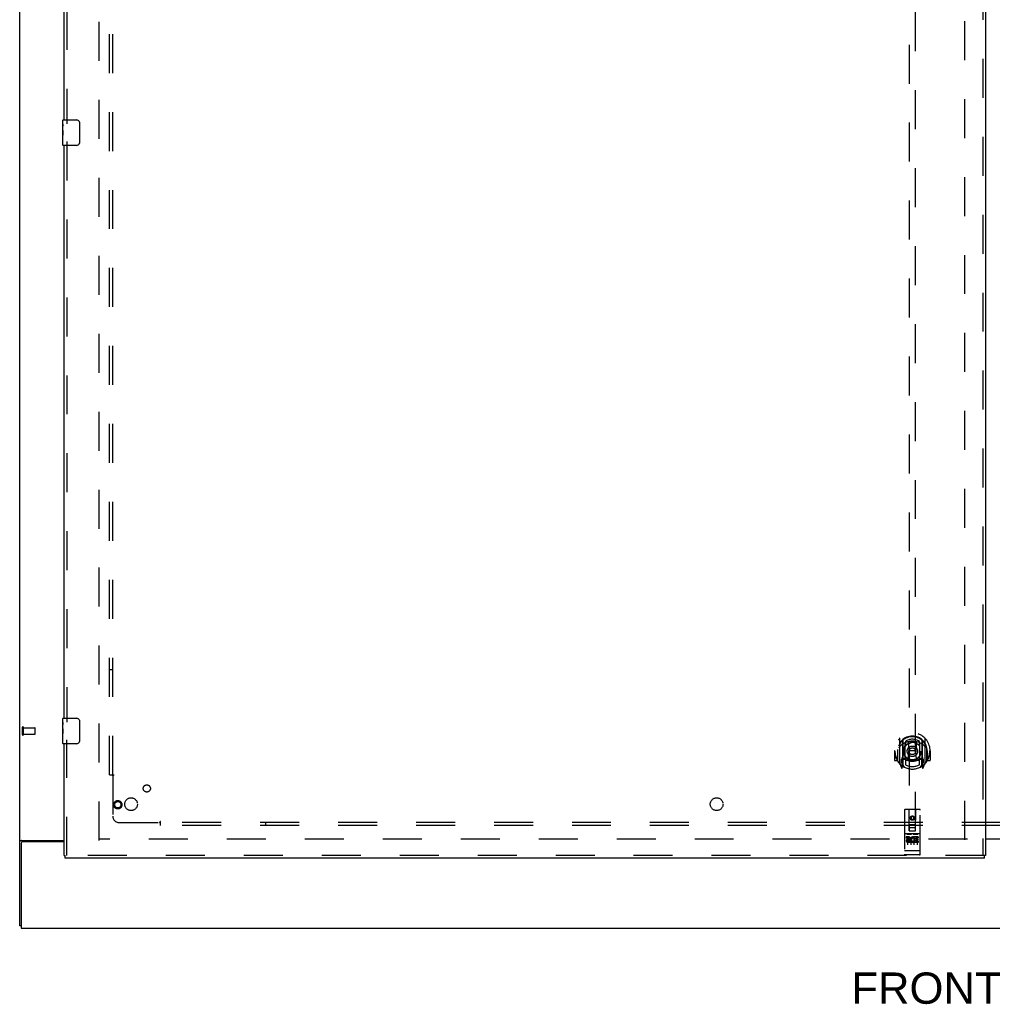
# Model space of a CAD drawing. Header units: inches. Extents: x 0 to 278, y 0 to 180.
# Tile 3 of 76: x 53 to 91, y 45 to 84. Entities that reach past the tile are written whole.
import ezdxf

# ---------------------------------------------------------------- set-up
doc = ezdxf.new("R2010")
doc.units = ezdxf.units.IN
doc.header["$LTSCALE"] = 15.310625
doc.header["$MEASUREMENT"] = 0
doc.linetypes.add('HIDDEN', pattern=[0.2, 0.1, -0.1])
doc.layers.get('0').update_dxf_attribs({"linetype": 'CONTINUOUS'})
for name, color, linetype in [('DEFAULT_2', 8, 'HIDDEN'), ('DIMENSIONS', 7, 'CONTINUOUS'), ('LEFTHAND_DOOR_ASSEMBLY', 7, 'CONTINUOUS'), ('SUBPANEL', 7, 'CONTINUOUS')]:
    doc.layers.add(name, color=color, linetype=linetype)
doc.styles.get("Standard").update_dxf_attribs({"font": 'arial.ttf'})

msp = doc.modelspace()

# ---------------------------------------------------------------- linework, layer by layer
at = {"color": 3, "linetype": 'Continuous'}
for p, q in [((53.254, 48.559), (53.254, 134.351)), ((53.324, 51.903), (55.004, 51.903)), ((55.004, 51.851), (53.366, 51.851)), ((91.191, 51.97), (92.504, 51.97)), ((92.504, 51.955), (91.191, 51.955)), ((53.306, 51.791), (53.306, 48.455)), ((53.306, 48.455), (130.952, 48.455))]:
    msp.add_line(p, q, dxfattribs=at)
at = {"color": 7, "linetype": 'Continuous'}
msp.add_line((53.306, 48.559), (53.254, 48.559), dxfattribs=at)
at = {"color": 3, "linetype": 'Continuous'}
for points in [[(53.289, 51.889), (53.285, 51.888), (53.281, 51.886), (53.278, 51.885), (53.274, 51.883), (53.271, 51.882), (53.269, 51.881), (53.266, 51.879), (53.263, 51.877), (53.261, 51.876), (53.259, 51.874), (53.257, 51.872), (53.256, 51.871), (53.255, 51.869), (53.254, 51.867), (53.254, 51.865), (53.254, 51.863)], [(53.324, 51.903), (53.322, 51.902), (53.319, 51.9), (53.316, 51.899), (53.313, 51.897), (53.309, 51.896), (53.306, 51.894), (53.302, 51.893), (53.297, 51.892), (53.289, 51.889)]]:
    msp.add_lwpolyline(points, dxfattribs=at)
msp.add_arc((53.366, 51.791), 0.06, 90, 180, dxfattribs=at)
at = {"layer": 'DEFAULT_2', "color": 8, "linetype": 'HIDDEN'}
for p, q in [((56.379, 51.903), (56.379, 131.007)), ((90.379, 51.934), (90.379, 130.976)), ((53.358, 56.063), (53.358, 56.347)), ((53.401, 56.063), (53.401, 56.347)), ((53.401, 56.329), (53.848, 56.329)), ((53.401, 56.081), (53.848, 56.081)), ((53.858, 56.091), (53.858, 56.319)), ((90.483, 51.955), (56.393, 51.955))]:
    msp.add_line(p, q, dxfattribs=at)
for centre, radius, start, end in [((53.379, 56.347), 0.0215, 360, 180), ((53.848, 56.319), 0.01, 360, 90), ((53.848, 56.091), 0.01, 270, 0), ((53.379, 56.063), 0.0215, 180, 0)]:
    msp.add_arc(centre, radius, start, end, dxfattribs=at)
at = {"layer": 'LEFTHAND_DOOR_ASSEMBLY', "color": 8, "linetype": 'HIDDEN'}
for p, q in [((91.087, 131.601), (91.087, 51.309)), ((55.108, 102.86), (55.108, 80.05)), ((88.191, 89.285), (88.191, 52.283)), ((88.441, 52.283), (88.441, 89.285)), ((55.108, 79.36), (55.108, 56.55)), ((55.108, 51.309), (55.108, 55.86)), ((87.816, 55.911), (87.816, 54.943)), ((87.934, 55.857), (87.934, 54.841)), ((87.941, 55.832), (87.941, 54.829)), ((88.034, 55.109), (88.034, 55.74)), ((88.041, 55.792), (88.041, 55.69)), ((88.154, 55.766), (88.184, 55.427)), ((88.479, 55.766), (88.449, 55.427)), ((88.591, 55.69), (88.591, 55.792)), ((88.599, 55.74), (88.599, 55.109)), ((88.691, 55.832), (88.691, 54.829)), ((88.699, 55.857), (88.699, 54.841)), ((88.816, 54.943), (88.816, 55.911)), ((87.631, 55.427), (87.616, 55.427)), ((87.616, 55.427), (87.616, 55.054)), ((87.734, 55.427), (87.749, 55.427)), ((87.734, 55.427), (87.734, 55.039)), ((87.741, 55.474), (87.741, 55.476)), ((87.741, 55.016), (87.741, 55.474)), ((88.153, 55.083), (88.184, 55.427)), ((88.449, 55.427), (88.184, 55.427)), ((88.479, 55.083), (88.449, 55.427)), ((88.899, 55.427), (88.884, 55.427)), ((88.891, 55.474), (88.891, 55.476)), ((88.891, 55.016), (88.891, 55.474)), ((88.899, 55.427), (88.899, 55.039)), ((89.016, 55.427), (89.001, 55.427)), ((89.016, 55.427), (89.016, 55.054)), ((87.734, 55.039), (87.631, 55.039)), ((87.734, 55.039), (87.742, 55.054)), ((87.821, 54.933), (87.891, 54.757)), ((87.934, 55.098), (87.874, 55.098)), ((87.874, 55.098), (87.874, 54.948)), ((87.874, 54.948), (87.941, 54.948)), ((87.912, 55.002), (87.882, 54.956)), ((87.944, 55.061), (87.944, 54.854)), ((88.034, 55.099), (87.961, 55.099)), ((88.03, 55.081), (87.964, 55.081)), ((88.041, 55.128), (88.041, 54.876)), ((88.591, 54.876), (88.591, 55.128)), ((88.671, 55.099), (88.599, 55.099)), ((88.669, 55.081), (88.603, 55.081)), ((88.689, 54.854), (88.689, 55.061)), ((88.691, 54.948), (88.759, 54.948)), ((88.759, 55.098), (88.699, 55.098)), ((88.75, 54.956), (88.721, 55.002)), ((88.742, 54.757), (88.812, 54.933)), ((88.759, 54.948), (88.759, 55.098)), ((88.891, 55.054), (88.899, 55.039)), ((89.001, 55.039), (88.899, 55.039)), ((87.912, 54.837), (87.917, 54.834)), ((87.92, 54.76), (87.934, 54.841)), ((88.011, 54.779), (87.941, 54.888)), ((88.691, 54.888), (88.621, 54.779)), ((88.699, 54.841), (88.713, 54.76)), ((88.72, 54.837), (88.72, 54.837)), ((88.72, 54.837), (88.72, 54.837)), ((88.72, 54.837), (88.72, 54.837)), ((88.004, 53.093), (88.004, 51.368)), ((88.599, 53.123), (88.034, 53.123)), ((88.19, 52.283), (88.186, 53.093)), ((88.443, 52.283), (88.446, 53.093)), ((88.629, 51.368), (88.629, 53.093)), ((88.316, 52.855), (88.254, 52.819)), ((88.254, 52.819), (88.264, 52.814)), ((88.254, 52.819), (88.254, 52.747)), ((88.254, 52.747), (88.264, 52.753)), ((88.254, 52.747), (88.316, 52.711)), ((88.316, 52.844), (88.264, 52.814)), ((88.264, 52.814), (88.264, 52.753)), ((88.264, 52.753), (88.316, 52.723)), ((88.379, 52.819), (88.316, 52.855)), ((88.316, 52.855), (88.316, 52.844)), ((88.369, 52.814), (88.316, 52.844)), ((88.316, 52.723), (88.369, 52.753)), ((88.316, 52.711), (88.379, 52.747)), ((88.316, 52.711), (88.316, 52.723)), ((88.379, 52.819), (88.369, 52.814)), ((88.369, 52.753), (88.369, 52.814)), ((88.379, 52.747), (88.369, 52.753)), ((88.379, 52.747), (88.379, 52.819)), ((88.189, 52.533), (88.444, 52.533)), ((88.19, 52.283), (88.191, 52.283)), ((88.191, 52.283), (88.441, 52.283)), ((88.401, 52.408), (88.231, 52.408)), ((88.441, 52.283), (88.443, 52.283)), ((88.599, 52.166), (88.034, 52.166)), ((88.172, 52.044), (88.079, 52.044)), ((88.079, 52.044), (88.079, 52.002)), ((88.172, 52.002), (88.079, 52.002)), ((88.105, 52.15), (88.277, 52.15)), ((88.129, 52.035), (88.129, 51.729)), ((88.176, 51.958), (88.129, 51.958)), ((88.172, 51.917), (88.143, 51.917)), ((88.236, 51.873), (88.143, 51.873)), ((88.236, 51.831), (88.143, 51.831)), ((88.236, 51.873), (88.236, 51.831)), ((88.254, 52.035), (88.254, 51.729)), ((88.355, 52.15), (88.527, 52.15)), ((88.368, 51.879), (88.385, 51.84)), ((88.379, 52.035), (88.379, 51.729)), ((88.392, 52.008), (88.379, 51.99)), ((88.388, 52.033), (88.392, 52.032)), ((88.548, 52.044), (88.392, 52.044)), ((88.392, 52.044), (88.392, 52.032)), ((88.392, 52.008), (88.392, 51.831)), ((88.548, 51.831), (88.392, 51.831)), ((88.548, 52.002), (88.435, 52.002)), ((88.435, 52.002), (88.435, 51.958)), ((88.527, 51.958), (88.435, 51.958)), ((88.527, 51.916), (88.435, 51.916)), ((88.435, 51.916), (88.435, 51.873)), ((88.548, 51.873), (88.435, 51.873)), ((88.504, 52.035), (88.504, 51.729)), ((88.527, 51.958), (88.527, 51.916)), ((88.548, 52.044), (88.548, 52.002)), ((88.548, 51.873), (88.548, 51.831)), ((88.022, 51.497), (88.021, 51.497)), ((88.023, 51.496), (88.022, 51.497)), ((88.022, 51.497), (88.022, 51.497)), ((88.024, 51.496), (88.023, 51.496)), ((88.025, 51.496), (88.024, 51.496)), ((88.026, 51.496), (88.025, 51.496)), ((88.025, 51.496), (88.025, 51.496)), ((88.027, 51.496), (88.026, 51.496)), ((88.028, 51.496), (88.027, 51.496)), ((88.029, 51.496), (88.028, 51.496)), ((88.03, 51.496), (88.029, 51.496)), ((88.031, 51.496), (88.03, 51.496)), ((88.03, 51.496), (88.03, 51.496)), ((88.032, 51.496), (88.031, 51.496)), ((88.033, 51.496), (88.032, 51.496)), ((88.034, 51.496), (88.033, 51.496)), ((88.599, 51.496), (88.034, 51.496)), ((88.599, 51.496), (88.6, 51.496)), ((88.6, 51.496), (88.601, 51.496)), ((88.601, 51.496), (88.602, 51.496)), ((88.602, 51.496), (88.603, 51.496)), ((88.603, 51.496), (88.604, 51.496)), ((88.603, 51.496), (88.603, 51.496)), ((88.604, 51.496), (88.605, 51.496)), ((88.605, 51.496), (88.606, 51.496)), ((88.606, 51.496), (88.607, 51.496)), ((88.607, 51.496), (88.608, 51.496)), ((88.607, 51.496), (88.607, 51.496)), ((88.608, 51.496), (88.609, 51.496)), ((88.609, 51.496), (88.61, 51.497)), ((88.61, 51.497), (88.611, 51.497)), ((88.611, 51.497), (88.612, 51.497)), ((88.611, 51.497), (88.611, 51.497)), ((88.612, 51.497), (88.613, 51.497)), ((91.149, 51.309), (55.046, 51.309)), ((88.599, 51.338), (88.034, 51.338))]:
    msp.add_line(p, q, dxfattribs=at)
at = {"layer": 'LEFTHAND_DOOR_ASSEMBLY', "color": 3, "linetype": 'Continuous'}
for p, q in [((91.191, 131.601), (91.191, 51.309)), ((55.004, 80.205), (55.004, 102.705)), ((55.004, 56.705), (55.004, 79.205)), ((55.004, 51.309), (55.004, 55.705)), ((91.149, 51.205), (55.046, 51.205))]:
    msp.add_line(p, q, dxfattribs=at)
at = {"layer": 'LEFTHAND_DOOR_ASSEMBLY', "color": 7, "linetype": 'Continuous'}
for p, q in [((54.944, 80.045), (54.944, 80.19)), ((54.959, 80.205), (55.499, 80.205)), ((55.599, 80.105), (55.599, 79.305)), ((54.944, 79.787), (54.944, 80.044)), ((54.949, 79.988), (54.944, 79.988)), ((54.944, 79.821), (54.951, 79.821)), ((54.944, 79.22), (54.944, 79.784)), ((54.945, 79.758), (54.944, 79.758)), ((54.951, 79.821), (54.951, 79.957)), ((54.944, 79.626), (54.95, 79.626)), ((54.944, 79.59), (54.951, 79.59)), ((54.944, 79.527), (54.951, 79.527)), ((54.944, 79.36), (54.951, 79.36)), ((54.951, 79.36), (54.951, 79.59)), ((55.499, 79.205), (54.959, 79.205)), ((54.944, 56.545), (54.944, 56.69)), ((54.944, 56.287), (54.944, 56.544)), ((54.949, 56.488), (54.944, 56.488)), ((54.959, 56.705), (55.499, 56.705)), ((55.599, 56.605), (55.599, 55.805)), ((54.944, 56.321), (54.951, 56.321)), ((54.944, 55.72), (54.944, 56.284)), ((54.945, 56.258), (54.944, 56.258)), ((54.944, 56.126), (54.95, 56.126)), ((54.944, 56.09), (54.951, 56.09)), ((54.951, 56.321), (54.951, 56.457)), ((54.951, 55.86), (54.951, 56.09)), ((54.944, 56.027), (54.951, 56.027)), ((54.944, 55.86), (54.951, 55.86)), ((55.499, 55.705), (54.959, 55.705)), ((55.004, 51.309), (55.046, 51.309)), ((55.046, 51.205), (55.046, 51.309)), ((91.191, 51.309), (91.149, 51.309)), ((91.149, 51.205), (91.149, 51.309))]:
    msp.add_line(p, q, dxfattribs=at)
for points in [[(55.592, 80.142), (55.594, 80.136), (55.596, 80.13), (55.597, 80.124), (55.598, 80.118), (55.598, 80.112), (55.599, 80.105)], [(54.944, 80.045), (54.944, 80.041), (54.944, 80.036), (54.945, 80.031), (54.946, 80.018)], [(54.944, 79.787), (54.944, 79.779), (54.944, 79.77), (54.945, 79.76)], [(54.945, 79.76), (54.948, 79.726), (54.949, 79.714), (54.95, 79.702), (54.95, 79.689), (54.951, 79.676), (54.951, 79.663), (54.951, 79.651), (54.95, 79.638), (54.95, 79.625), (54.949, 79.613), (54.948, 79.601)], [(54.946, 80.018), (54.947, 80.01), (54.948, 80.002), (54.949, 79.994)], [(54.949, 79.994), (54.95, 79.985), (54.95, 79.976), (54.951, 79.966), (54.951, 79.957)], [(55.599, 79.305), (55.598, 79.299), (55.598, 79.293), (55.597, 79.287), (55.596, 79.281), (55.594, 79.275), (55.592, 79.269)], [(54.944, 56.545), (54.944, 56.541), (54.944, 56.536), (54.945, 56.531), (54.946, 56.518)], [(54.946, 56.518), (54.947, 56.51), (54.948, 56.502), (54.949, 56.494)], [(54.949, 56.494), (54.95, 56.485), (54.95, 56.476), (54.951, 56.466), (54.951, 56.457)], [(55.592, 56.642), (55.594, 56.636), (55.596, 56.63), (55.597, 56.624), (55.598, 56.618), (55.598, 56.612), (55.599, 56.605)], [(54.944, 56.287), (54.944, 56.279), (54.944, 56.27), (54.945, 56.26)], [(54.945, 56.26), (54.948, 56.226), (54.949, 56.214), (54.95, 56.202), (54.95, 56.189), (54.951, 56.176), (54.951, 56.163), (54.951, 56.151), (54.95, 56.138), (54.95, 56.125), (54.949, 56.113), (54.948, 56.101)], [(55.599, 55.805), (55.598, 55.799), (55.598, 55.793), (55.597, 55.787), (55.596, 55.781), (55.594, 55.775), (55.592, 55.769)]]:
    msp.add_lwpolyline(points, dxfattribs=at)
at = {"layer": 'LEFTHAND_DOOR_ASSEMBLY', "color": 8, "linetype": 'HIDDEN'}
for points in [[(87.771, 55.866), (87.772, 55.867), (87.772, 55.867), (87.773, 55.868), (87.774, 55.869), (87.774, 55.87), (87.775, 55.871), (87.776, 55.871), (87.777, 55.872), (87.777, 55.873), (87.778, 55.874), (87.779, 55.874), (87.78, 55.875), (87.78, 55.876), (87.781, 55.877), (87.782, 55.877), (87.783, 55.878), (87.784, 55.879), (87.785, 55.879), (87.785, 55.88), (87.786, 55.88), (87.787, 55.881), (87.788, 55.882), (87.789, 55.882), (87.79, 55.883), (87.791, 55.883), (87.791, 55.884), (87.792, 55.884), (87.793, 55.885), (87.794, 55.885), (87.795, 55.886), (87.796, 55.886), (87.797, 55.887), (87.798, 55.887), (87.799, 55.888)], [(88.128, 55.784), (88.134, 55.785), (88.139, 55.787), (88.145, 55.788), (88.15, 55.789), (88.155, 55.791), (88.161, 55.792), (88.166, 55.793), (88.172, 55.794), (88.177, 55.796), (88.183, 55.797), (88.188, 55.798), (88.194, 55.799), (88.199, 55.8), (88.205, 55.801), (88.21, 55.801), (88.216, 55.802), (88.221, 55.803), (88.227, 55.804), (88.233, 55.804), (88.238, 55.805), (88.244, 55.806), (88.249, 55.806), (88.255, 55.807), (88.26, 55.807), (88.266, 55.808), (88.272, 55.808), (88.277, 55.808), (88.283, 55.809), (88.288, 55.809), (88.294, 55.809), (88.299, 55.809), (88.305, 55.809), (88.311, 55.809), (88.316, 55.809), (88.322, 55.809), (88.327, 55.809), (88.333, 55.809), (88.339, 55.809), (88.344, 55.809), (88.35, 55.809), (88.355, 55.808), (88.361, 55.808), (88.367, 55.808), (88.372, 55.807), (88.378, 55.807), (88.383, 55.806), (88.389, 55.806), (88.394, 55.805), (88.4, 55.804), (88.406, 55.804), (88.411, 55.803), (88.417, 55.802), (88.422, 55.801), (88.428, 55.801), (88.433, 55.8), (88.439, 55.799), (88.444, 55.798), (88.45, 55.797), (88.455, 55.796), (88.461, 55.794), (88.466, 55.793), (88.472, 55.792), (88.477, 55.791), (88.483, 55.789), (88.488, 55.788), (88.493, 55.787), (88.499, 55.785), (88.504, 55.784)], [(88.834, 55.888), (88.835, 55.887), (88.836, 55.887), (88.837, 55.886), (88.838, 55.886), (88.838, 55.885), (88.839, 55.885), (88.84, 55.884), (88.841, 55.884), (88.842, 55.883), (88.843, 55.883), (88.844, 55.882), (88.845, 55.882), (88.845, 55.881), (88.846, 55.88), (88.847, 55.88), (88.848, 55.879), (88.849, 55.879), (88.85, 55.878), (88.85, 55.877), (88.851, 55.877), (88.852, 55.876), (88.853, 55.875), (88.854, 55.874), (88.854, 55.874), (88.855, 55.873), (88.856, 55.872), (88.857, 55.871), (88.857, 55.871), (88.858, 55.87), (88.859, 55.869), (88.86, 55.868), (88.86, 55.867), (88.861, 55.867), (88.862, 55.866)], [(87.862, 55.642), (87.86, 55.641), (87.859, 55.639), (87.857, 55.638), (87.856, 55.636), (87.854, 55.635), (87.852, 55.633), (87.851, 55.632), (87.849, 55.63), (87.847, 55.628), (87.846, 55.626), (87.844, 55.624), (87.842, 55.622), (87.84, 55.62), (87.838, 55.618), (87.836, 55.616), (87.834, 55.613), (87.832, 55.611), (87.83, 55.608), (87.828, 55.606), (87.826, 55.603), (87.823, 55.6), (87.821, 55.597), (87.819, 55.594), (87.816, 55.591), (87.814, 55.588), (87.812, 55.584), (87.809, 55.581), (87.807, 55.577), (87.804, 55.573), (87.801, 55.569), (87.799, 55.565), (87.796, 55.56), (87.793, 55.556), (87.79, 55.551), (87.787, 55.546), (87.784, 55.54)], [(88.849, 55.54), (88.846, 55.546), (88.843, 55.551), (88.84, 55.556), (88.837, 55.56), (88.834, 55.565), (88.831, 55.569), (88.829, 55.573), (88.826, 55.577), (88.823, 55.581), (88.821, 55.584), (88.818, 55.588), (88.816, 55.591), (88.814, 55.594), (88.811, 55.597), (88.809, 55.6), (88.807, 55.603), (88.805, 55.606), (88.803, 55.608), (88.801, 55.611), (88.799, 55.613), (88.797, 55.616), (88.795, 55.618), (88.793, 55.62), (88.791, 55.622), (88.789, 55.624), (88.787, 55.626), (88.785, 55.628), (88.783, 55.63), (88.782, 55.632), (88.78, 55.633), (88.778, 55.635), (88.777, 55.636), (88.775, 55.638), (88.774, 55.639), (88.772, 55.641), (88.771, 55.642)], [(87.799, 54.966), (87.798, 54.967), (87.797, 54.967), (87.796, 54.968), (87.795, 54.968), (87.794, 54.969), (87.793, 54.969), (87.792, 54.97), (87.791, 54.97), (87.791, 54.971), (87.79, 54.971), (87.789, 54.972), (87.788, 54.972), (87.787, 54.973), (87.786, 54.973), (87.785, 54.974), (87.785, 54.975), (87.784, 54.975), (87.783, 54.976), (87.782, 54.977), (87.781, 54.977), (87.78, 54.978), (87.78, 54.979), (87.779, 54.98), (87.778, 54.98), (87.777, 54.981), (87.777, 54.982), (87.776, 54.983), (87.775, 54.983), (87.774, 54.984), (87.774, 54.985), (87.773, 54.986), (87.772, 54.986), (87.772, 54.987), (87.771, 54.988)], [(88.862, 54.988), (88.861, 54.987), (88.86, 54.986), (88.86, 54.986), (88.859, 54.985), (88.858, 54.984), (88.857, 54.983), (88.857, 54.983), (88.856, 54.982), (88.855, 54.981), (88.854, 54.98), (88.854, 54.98), (88.853, 54.979), (88.852, 54.978), (88.851, 54.977), (88.85, 54.977), (88.85, 54.976), (88.849, 54.975), (88.848, 54.975), (88.847, 54.974), (88.846, 54.973), (88.845, 54.973), (88.845, 54.972), (88.844, 54.972), (88.843, 54.971), (88.842, 54.971), (88.841, 54.97), (88.84, 54.97), (88.839, 54.969), (88.838, 54.969), (88.838, 54.968), (88.837, 54.968), (88.836, 54.967), (88.835, 54.967), (88.834, 54.966)], [(88.099, 52.149), (88.099, 52.149), (88.099, 52.149), (88.099, 52.149), (88.099, 52.149), (88.099, 52.149), (88.099, 52.149), (88.099, 52.149), (88.1, 52.149), (88.1, 52.149), (88.1, 52.149), (88.1, 52.149), (88.1, 52.149), (88.1, 52.149), (88.1, 52.149), (88.1, 52.149), (88.1, 52.149), (88.101, 52.149), (88.101, 52.149), (88.101, 52.15), (88.101, 52.15), (88.101, 52.15), (88.101, 52.15), (88.101, 52.15), (88.101, 52.15), (88.102, 52.15), (88.102, 52.15), (88.102, 52.15), (88.102, 52.15), (88.102, 52.15), (88.102, 52.15), (88.103, 52.15), (88.103, 52.15), (88.103, 52.15), (88.103, 52.15), (88.103, 52.15), (88.103, 52.15), (88.104, 52.15), (88.104, 52.15), (88.104, 52.15), (88.104, 52.15), (88.104, 52.15), (88.105, 52.15), (88.105, 52.15), (88.105, 52.15), (88.105, 52.15)], [(88.277, 52.15), (88.277, 52.15), (88.278, 52.15), (88.278, 52.15), (88.278, 52.15), (88.278, 52.15), (88.278, 52.15), (88.279, 52.15), (88.279, 52.15), (88.279, 52.15), (88.279, 52.15), (88.279, 52.15), (88.28, 52.15), (88.28, 52.15), (88.28, 52.15), (88.28, 52.15), (88.28, 52.15), (88.28, 52.15), (88.28, 52.15), (88.281, 52.15), (88.281, 52.15), (88.281, 52.15), (88.281, 52.15), (88.281, 52.15), (88.281, 52.15), (88.282, 52.15), (88.282, 52.15), (88.282, 52.15), (88.282, 52.149), (88.282, 52.149), (88.282, 52.149), (88.282, 52.149), (88.282, 52.149), (88.282, 52.149), (88.283, 52.149), (88.283, 52.149), (88.283, 52.149), (88.283, 52.149), (88.283, 52.149), (88.283, 52.149), (88.283, 52.149), (88.283, 52.149), (88.283, 52.149), (88.284, 52.149), (88.284, 52.149), (88.284, 52.149), (88.284, 52.149)], [(88.349, 52.149), (88.349, 52.149), (88.349, 52.149), (88.349, 52.149), (88.349, 52.149), (88.349, 52.149), (88.349, 52.149), (88.349, 52.149), (88.35, 52.149), (88.35, 52.149), (88.35, 52.149), (88.35, 52.149), (88.35, 52.149), (88.35, 52.149), (88.35, 52.149), (88.35, 52.149), (88.35, 52.149), (88.351, 52.149), (88.351, 52.149), (88.351, 52.15), (88.351, 52.15), (88.351, 52.15), (88.351, 52.15), (88.351, 52.15), (88.351, 52.15), (88.352, 52.15), (88.352, 52.15), (88.352, 52.15), (88.352, 52.15), (88.352, 52.15), (88.352, 52.15), (88.353, 52.15), (88.353, 52.15), (88.353, 52.15), (88.353, 52.15), (88.353, 52.15), (88.353, 52.15), (88.354, 52.15), (88.354, 52.15), (88.354, 52.15), (88.354, 52.15), (88.354, 52.15), (88.355, 52.15), (88.355, 52.15), (88.355, 52.15), (88.355, 52.15)], [(88.527, 52.15), (88.527, 52.15), (88.528, 52.15), (88.528, 52.15), (88.528, 52.15), (88.528, 52.15), (88.528, 52.15), (88.529, 52.15), (88.529, 52.15), (88.529, 52.15), (88.529, 52.15), (88.529, 52.15), (88.53, 52.15), (88.53, 52.15), (88.53, 52.15), (88.53, 52.15), (88.53, 52.15), (88.53, 52.15), (88.531, 52.15), (88.531, 52.15), (88.531, 52.15), (88.531, 52.15), (88.531, 52.15), (88.531, 52.15), (88.531, 52.15), (88.532, 52.15), (88.532, 52.15), (88.532, 52.15), (88.532, 52.149), (88.532, 52.149), (88.532, 52.149), (88.532, 52.149), (88.532, 52.149), (88.532, 52.149), (88.533, 52.149), (88.533, 52.149), (88.533, 52.149), (88.533, 52.149), (88.533, 52.149), (88.533, 52.149), (88.533, 52.149), (88.533, 52.149), (88.533, 52.149), (88.534, 52.149), (88.534, 52.149), (88.534, 52.149), (88.534, 52.149)], [(88.021, 51.497), (88.02, 51.497), (88.02, 51.497), (88.019, 51.497), (88.019, 51.497), (88.019, 51.497), (88.018, 51.497), (88.018, 51.497), (88.017, 51.497), (88.017, 51.497), (88.017, 51.497), (88.016, 51.497), (88.016, 51.497), (88.016, 51.497), (88.015, 51.498), (88.015, 51.498), (88.015, 51.498), (88.014, 51.498), (88.014, 51.498), (88.014, 51.498), (88.013, 51.498), (88.013, 51.498), (88.013, 51.498), (88.013, 51.498), (88.012, 51.498), (88.012, 51.498), (88.012, 51.498), (88.011, 51.498), (88.011, 51.499), (88.011, 51.499), (88.011, 51.499), (88.01, 51.499), (88.01, 51.499), (88.01, 51.499), (88.01, 51.499), (88.009, 51.499), (88.009, 51.499), (88.009, 51.499), (88.009, 51.499), (88.008, 51.499), (88.008, 51.5), (88.008, 51.5), (88.008, 51.5), (88.008, 51.5), (88.007, 51.5), (88.007, 51.5), (88.007, 51.5), (88.007, 51.5), (88.007, 51.5), (88.006, 51.5), (88.006, 51.5), (88.006, 51.501), (88.006, 51.501), (88.006, 51.501), (88.006, 51.501), (88.005, 51.501), (88.005, 51.501), (88.005, 51.501), (88.005, 51.501), (88.005, 51.501), (88.005, 51.501), (88.005, 51.502), (88.005, 51.502), (88.005, 51.502), (88.004, 51.502), (88.004, 51.502), (88.004, 51.502), (88.004, 51.502), (88.004, 51.502), (88.004, 51.502), (88.004, 51.502), (88.004, 51.503), (88.004, 51.503), (88.004, 51.503), (88.004, 51.503), (88.004, 51.503), (88.004, 51.503), (88.004, 51.503), (88.004, 51.503), (88.004, 51.503)], [(88.613, 51.497), (88.613, 51.497), (88.614, 51.497), (88.614, 51.497), (88.614, 51.497), (88.615, 51.497), (88.615, 51.497), (88.615, 51.497), (88.616, 51.497), (88.616, 51.497), (88.616, 51.497), (88.617, 51.497), (88.617, 51.498), (88.617, 51.498), (88.618, 51.498), (88.618, 51.498), (88.618, 51.498), (88.619, 51.498), (88.619, 51.498), (88.619, 51.498), (88.62, 51.498), (88.62, 51.498), (88.62, 51.498), (88.621, 51.498), (88.621, 51.498), (88.621, 51.498), (88.621, 51.499), (88.622, 51.499), (88.622, 51.499), (88.622, 51.499), (88.622, 51.499), (88.623, 51.499), (88.623, 51.499), (88.623, 51.499), (88.623, 51.499), (88.624, 51.499), (88.624, 51.499), (88.624, 51.499), (88.624, 51.5), (88.625, 51.5), (88.625, 51.5), (88.625, 51.5), (88.625, 51.5), (88.625, 51.5), (88.626, 51.5), (88.626, 51.5), (88.626, 51.5), (88.626, 51.5), (88.626, 51.5), (88.626, 51.501), (88.627, 51.501), (88.627, 51.501), (88.627, 51.501), (88.627, 51.501), (88.627, 51.501), (88.627, 51.501), (88.627, 51.501), (88.628, 51.501), (88.628, 51.501), (88.628, 51.502), (88.628, 51.502), (88.628, 51.502), (88.628, 51.502), (88.628, 51.502), (88.628, 51.502), (88.628, 51.502), (88.628, 51.502), (88.628, 51.502), (88.629, 51.502), (88.629, 51.503), (88.629, 51.503), (88.629, 51.503), (88.629, 51.503), (88.629, 51.503), (88.629, 51.503), (88.629, 51.503), (88.629, 51.503), (88.629, 51.503)]]:
    msp.add_lwpolyline(points, dxfattribs=at)
for centre, radius in [((88.316, 55.409), 0.35), ((88.316, 55.409), 0.335), ((88.316, 55.409), 0.205), ((88.316, 55.409), 0.133), ((57.108, 53.309), 0.164), ((57.108, 53.309), 0.124), ((88.316, 52.783), 0.085), ((88.316, 52.783), 0.0845)]:
    msp.add_circle(centre, radius, dxfattribs=at)
at = {"layer": 'LEFTHAND_DOOR_ASSEMBLY', "color": 7, "linetype": 'Continuous'}
for centre, radius, start, end in [((54.959, 80.19), 0.015, 90, 180), ((55.499, 80.105), 0.1, 21.1999, 90), ((54.959, 79.22), 0.015, 180, 270), ((55.499, 79.305), 0.1, 270, 338.7946), ((54.959, 56.69), 0.015, 90, 180), ((55.499, 56.605), 0.1, 21.1999, 90), ((54.959, 55.72), 0.015, 180, 270), ((55.499, 55.805), 0.1, 270, 338.7946)]:
    msp.add_arc(centre, radius, start, end, dxfattribs=at)
at = {"layer": 'LEFTHAND_DOOR_ASSEMBLY', "color": 8, "linetype": 'HIDDEN'}
for centre, radius, start, end in [((88.316, 55.427), 0.7, 305.5126, 234.4874), ((88.316, 55.424), 0.583, 0.2464, 179.7536), ((88.316, 55.399), 0.58, 7.6622, 172.3378), ((87.831, 55.911), 0.015, 135.0748, 180), ((88.316, 55.109), 0.7, 49.529, 130.471), ((87.949, 55.857), 0.015, 130.3587, 180), ((87.961, 55.832), 0.02, 129.3378, 179.9984), ((88.049, 55.74), 0.015, 112.9863, 180), ((88.316, 55.399), 0.48, 55.0461, 124.9539), ((88.071, 55.69), 0.03, 180, 311.1261), ((88.316, 55.409), 0.343, 48.8739, 131.1261), ((88.134, 55.765), 0.02, 5.0796, 105.5752), ((88.499, 55.765), 0.02, 74.4248, 174.9204), ((88.561, 55.69), 0.03, 228.8739, 360), ((88.584, 55.74), 0.015, 0, 67.0137), ((88.671, 55.832), 0.02, 0, 50.6594), ((88.684, 55.857), 0.015, 0, 49.6413), ((88.801, 55.911), 0.015, 0, 44.9252), ((88.316, 55.427), 0.685, 180, 213.0115), ((87.761, 55.474), 0.02, 172.3378, 180), ((88.871, 55.474), 0.02, 0, 7.6622), ((88.316, 55.427), 0.685, 326.9885, 360), ((87.631, 55.054), 0.015, 180, 270), ((87.761, 55.016), 0.02, 180, 215.2961), ((88.316, 55.409), 0.7, 215.2961, 324.7039), ((87.831, 54.943), 0.015, 180, 224.9252), ((87.886, 54.953), 0.005, 147.3208, 270), ((88.316, 55.739), 0.7, 233.2319, 306.7681), ((87.753, 55.103), 0.188, 327.3208, 360), ((87.961, 55.079), 0.02, 90, 180), ((87.964, 55.061), 0.02, 90, 180), ((88.03, 55.061), 0.02, 66.536, 90), ((88.049, 55.109), 0.015, 180, 247.0137), ((88.316, 55.721), 0.7, 246.536, 293.464), ((88.071, 55.128), 0.03, 48.8739, 180), ((88.316, 55.409), 0.343, 228.8739, 311.1261), ((88.133, 55.085), 0.02, 254.3869, 354.9204), ((88.499, 55.085), 0.02, 185.0796, 285.6131), ((88.561, 55.128), 0.03, 0, 131.1261), ((88.584, 55.109), 0.015, 292.9863, 360), ((88.603, 55.061), 0.02, 90, 113.464), ((88.669, 55.061), 0.02, 0, 90), ((88.671, 55.079), 0.02, 0, 90), ((88.879, 55.103), 0.188, 180, 212.6792), ((88.746, 54.953), 0.005, 270, 32.6792), ((88.801, 54.943), 0.015, 315.0748, 360), ((88.871, 55.016), 0.02, 324.7039, 360), ((89.001, 55.054), 0.015, 270, 360), ((87.905, 54.763), 0.015, 201.8041, 350), ((87.921, 54.873), 0.02, 234.4874, 360), ((87.924, 54.854), 0.02, 234.7457, 360), ((87.961, 54.829), 0.02, 180, 238.5295), ((88.316, 55.409), 0.6, 242.7204, 297.2796), ((88.671, 54.829), 0.02, 301.4688, 359.9992), ((88.709, 54.854), 0.02, 180, 305.2543), ((88.711, 54.873), 0.02, 180, 305.5126), ((88.728, 54.763), 0.015, 190, 338.1959), ((88.034, 53.093), 0.03, 90, 180), ((88.156, 53.093), 0.03, 0, 90), ((88.476, 53.093), 0.03, 90, 180), ((88.599, 53.093), 0.03, 0, 90), ((88.231, 52.368), 0.04, 90, 180), ((88.231, 52.323), 0.04, 180, 270), ((88.401, 52.368), 0.04, 0, 90), ((88.401, 52.323), 0.04, 270, 360), ((88.034, 52.196), 0.03, 180, 270), ((88.143, 51.895), 0.0644, 102.2995, 270.0775), ((88.143, 51.895), 0.0219, 89.9011, 270), ((88.172, 51.981), 0.0635, 270, 90), ((88.172, 51.98), 0.0219, 280.307, 90), ((88.342, 51.938), 0.107, 64.2636, 293.4027), ((88.342, 51.938), 0.0639, 54.8895, 293.4026), ((88.599, 52.196), 0.03, 270, 360), ((88.034, 51.368), 0.03, 180, 270), ((88.599, 51.368), 0.03, 270, 360)]:
    msp.add_arc(centre, radius, start, end, dxfattribs=at)
at = {"layer": 'LEFTHAND_DOOR_ASSEMBLY', "color": 7, "linetype": 'Continuous'}
for centre in [(55.207, 79.621), (55.207, 56.121)]:
    msp.add_ellipse(centre, major_axis=(0.263, 0), ratio=0.432808, start_param=3.141593, end_param=3.321581, dxfattribs=at)
at = {"layer": 'SUBPANEL', "color": 8, "linetype": 'HIDDEN'}
for p, q in [((56.785, 54.487), (56.785, 128.424)), ((56.91, 54.487), (56.91, 128.424)), ((56.91, 58.612), (56.785, 58.612)), ((56.785, 54.487), (56.871, 54.487)), ((56.871, 54.487), (56.951, 54.487)), ((56.891, 54.47), (56.898, 54.463)), ((56.91, 54.451), (56.91, 52.862)), ((57.16, 52.612), (58.75, 52.612)), ((58.785, 52.573), (58.785, 52.653)), ((125.473, 52.612), (58.785, 52.612)), ((62.91, 52.612), (62.91, 52.487)), ((58.785, 52.487), (58.785, 52.573)), ((125.473, 52.487), (58.785, 52.487))]:
    msp.add_line(p, q, dxfattribs=at)
for points in [[(56.871, 54.487), (56.874, 54.485), (56.876, 54.483), (56.878, 54.481), (56.881, 54.48), (56.883, 54.478), (56.885, 54.476), (56.886, 54.475), (56.888, 54.473), (56.89, 54.471), (56.891, 54.47)], [(56.898, 54.463), (56.9, 54.46), (56.903, 54.458), (56.905, 54.457), (56.906, 54.455), (56.908, 54.453), (56.91, 54.451)], [(56.924, 54.461), (56.921, 54.459), (56.919, 54.458), (56.916, 54.456), (56.914, 54.455), (56.912, 54.453), (56.91, 54.451)], [(56.951, 54.487), (56.95, 54.485), (56.949, 54.483), (56.948, 54.481), (56.947, 54.479), (56.946, 54.478), (56.945, 54.476), (56.943, 54.474), (56.941, 54.473), (56.939, 54.471), (56.938, 54.47), (56.936, 54.468), (56.933, 54.467), (56.931, 54.465), (56.929, 54.464), (56.924, 54.461)], [(58.762, 52.63), (58.759, 52.625), (58.758, 52.623), (58.756, 52.62), (58.754, 52.618), (58.753, 52.616), (58.751, 52.614), (58.75, 52.612)], [(58.763, 52.598), (58.761, 52.6), (58.759, 52.602), (58.757, 52.604), (58.755, 52.606), (58.753, 52.608), (58.751, 52.61), (58.75, 52.612)], [(58.785, 52.653), (58.783, 52.652), (58.781, 52.651), (58.779, 52.65), (58.778, 52.649), (58.776, 52.648), (58.774, 52.646), (58.773, 52.645), (58.771, 52.643), (58.769, 52.641), (58.768, 52.639), (58.767, 52.637), (58.765, 52.635), (58.764, 52.633), (58.762, 52.63)], [(58.785, 52.573), (58.783, 52.576), (58.781, 52.578), (58.78, 52.58), (58.778, 52.582), (58.776, 52.584), (58.775, 52.586), (58.773, 52.588), (58.771, 52.59), (58.77, 52.591), (58.768, 52.593), (58.763, 52.598)]]:
    msp.add_lwpolyline(points, dxfattribs=at)
for centre, radius in [((58.247, 53.949), 0.141), ((57.629, 53.33), 0.25), ((80.629, 53.33), 0.25)]:
    msp.add_circle(centre, radius, dxfattribs=at)
msp.add_arc((57.16, 52.862), 0.25, 180, 270, dxfattribs=at)

# ---------------------------------------------------------------- texts
at = {"layer": 'DIMENSIONS', "color": 2, "linetype": 'Continuous', "insert": (91.3, 46.72), "char_height": 1.2281, "width": 10.74724, "attachment_point": 2, "line_spacing_factor": 0.9}
msp.add_mtext('FRONT VIEW', dxfattribs=at)

doc.saveas('drawing.dxf')
